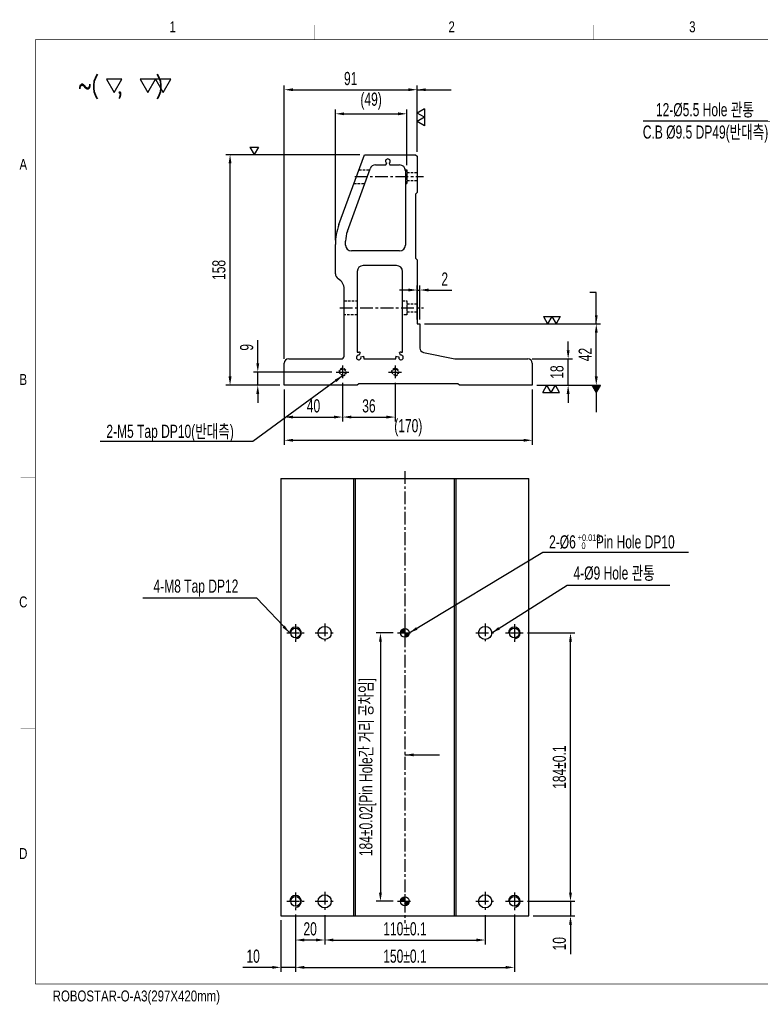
# Model space of a CAD drawing. Extents: x 8372 to 9333, y -2410 to -1735.
# Tile 1 of 2: x 8372 to 8880, y -2410 to -1735. Entities that reach past the tile are written whole.
import ezdxf
from ezdxf.enums import TextEntityAlignment as Align

# ---------------------------------------------------------------- set-up
doc = ezdxf.new("R2010")
doc.units = 0
doc.header["$LTSCALE"] = 7
doc.header["$MEASUREMENT"] = 0
doc.linetypes.add('CENTER', pattern=[2, 1.25, -0.25, 0.25, -0.25])
doc.linetypes.add('HIDDEN', pattern=[0.375, 0.25, -0.125])
doc.layers.get('0').update_dxf_attribs({"linetype": 'CONTINUOUS'})
doc.layers.get('DEFPOINTS').update_dxf_attribs({"linetype": 'CONTINUOUS'})
for name, color, linetype in [('3', 4, 'CONTINUOUS'), ('CENTERLINE', 3, 'CENTER'), ('DIM', 4, 'CONTINUOUS'), ('DIMENSION', 4, 'CONTINUOUS'), ('HATCHLINE', 1, 'CONTINUOUS'), ('HIDDENLINE', 5, 'HIDDEN')]:
    doc.layers.add(name, color=color, linetype=linetype)
doc.styles.add('GHS', font='romans.shx', dxfattribs={"bigfont": 'ghs.shx'})
doc.styles.get("Standard").update_dxf_attribs({"font": 'Gulim.ttf', "width": 0.7})
doc.dimstyles.new('A3', dxfattribs={"dimscale": 2, "dimtxt": 3, "dimasz": 2, "dimexe": 1, "dimexo": 1, "dimgap": 1, "dimtad": 1, "dimdec": 4, "dimdsep": 46, "dimtxsty": 'Standard', "dimcen": 2.5, "dimclrd": 4, "dimclre": 4, "dimclrt": 9, "dimazin": 2, "dimtfac": 1, "dimtdec": 4, "dimtmove": 0, "dimatfit": 3, "dimfxl": 0, "dimtolj": 1, "dimarcsym": 0})

# ---------------------------------------------------------------- blocks, each defined once
blk = doc.blocks.new('A3-DJ')
at = {"const_width": 0.2}
for points in [[(30, 269), (410, 269)], [(30, 269), (30, 10)], [(30, 10), (410, 10)]]:
    blk.add_lwpolyline(points, dxfattribs=at)
at = {"layer": '3', "const_width": 0.05}
for points in [[(106.5, 273), (106.5, 269)], [(183, 273), (183, 269)], [(26, 200), (30, 200)], [(26, 149), (30, 149)], [(26, 80), (30, 80)]]:
    blk.add_lwpolyline(points, dxfattribs=at)
at = {"layer": '3', "width": 0.8}
for s, p in [('1', (67.68, 272.54)), ('2', (144.18, 272.54)), ('3', (210.18, 272.54)), ('A', (26.72, 234.81)), ('B', (26.72, 175.81)), ('C', (26.72, 114.81)), ('D', (26.72, 45.81)), ('ROBOSTAR-O-A3(297X420mm)', (57.72, 6.36))]:
    blk.add_text(s, height=3, dxfattribs=at).set_placement(p, align=Align.MIDDLE)
blk = doc.blocks.new('*D11')
at = {"layer": 'DEFPOINTS', "color": 0}
for p in [(8553.72, -1985.71), (8723.72, -1985.71), (8723.72, -2023.5)]:
    blk.add_point(p, dxfattribs=at)
at = {"layer": 'DIMENSION', "color": 4, "lineweight": -2}
for p, q in [((8553.72, -1988.71), (8553.72, -2026.5)), ((8723.72, -1988.71), (8723.72, -2026.5)), ((8559.72, -2023.5), (8717.72, -2023.5))]:
    blk.add_line(p, q, dxfattribs=at)
at = {"layer": 'DIMENSION', "color": 4}
for points in [[(8559.72, -2022.5), (8559.72, -2024.5), (8553.72, -2023.5)], [(8717.72, -2022.5), (8717.72, -2024.5), (8723.72, -2023.5)]]:
    blk.add_solid(points, dxfattribs=at)
at = {"layer": 'DIMENSION', "color": 9, "insert": (8638.72, -2014.83), "char_height": 9, "attachment_point": 5}
blk.add_mtext('\\A1;(170)', dxfattribs=at)
blk = doc.blocks.new('*D9')
at = {"layer": 'DEFPOINTS', "color": 0}
for p in [(8593.72, -1981.21), (8629.72, -1981.21), (8629.72, -2007.58)]:
    blk.add_point(p, dxfattribs=at)
at = {"layer": 'DIMENSION', "color": 4, "lineweight": -2}
for p, q in [((8593.72, -1984.21), (8593.72, -2010.58)), ((8629.72, -1984.21), (8629.72, -2010.58)), ((8599.72, -2007.58), (8623.72, -2007.58))]:
    blk.add_line(p, q, dxfattribs=at)
at = {"layer": 'DIMENSION', "color": 4}
for points in [[(8599.72, -2006.58), (8599.72, -2008.58), (8593.72, -2007.58)], [(8623.72, -2006.58), (8623.72, -2008.58), (8629.72, -2007.58)]]:
    blk.add_solid(points, dxfattribs=at)
at = {"layer": 'DIMENSION', "color": 9, "insert": (8611.72, -1999.96), "char_height": 9, "attachment_point": 5}
blk.add_mtext('\\A1;36', dxfattribs=at)
blk = doc.blocks.new('*D8')
at = {"layer": 'DEFPOINTS', "color": 0}
for p in [(8593.72, -1981.21), (8553.72, -1985.71), (8593.72, -2007.58)]:
    blk.add_point(p, dxfattribs=at)
at = {"layer": 'DIMENSION', "color": 4, "lineweight": -2}
for p, q in [((8593.72, -1984.21), (8593.72, -2010.58)), ((8553.72, -1988.71), (8553.72, -2010.58)), ((8559.72, -2007.58), (8587.72, -2007.58))]:
    blk.add_line(p, q, dxfattribs=at)
at = {"layer": 'DIMENSION', "color": 4}
for points in [[(8559.72, -2006.58), (8559.72, -2008.58), (8553.72, -2007.58)], [(8587.72, -2006.58), (8587.72, -2008.58), (8593.72, -2007.58)]]:
    blk.add_solid(points, dxfattribs=at)
at = {"layer": 'DIMENSION', "color": 9, "insert": (8573.72, -1999.96), "char_height": 9, "attachment_point": 5}
blk.add_mtext('\\A1;40', dxfattribs=at)
blk = doc.blocks.new('*D10')
at = {"layer": 'DEFPOINTS', "color": 0}
for p in [(8535.53, -1976.71), (8589.22, -1976.71), (8553.72, -1985.71)]:
    blk.add_point(p, dxfattribs=at)
at = {"layer": 'DIMENSION', "color": 4, "lineweight": -2}
for p, q in [((8535.53, -1970.71), (8535.53, -1954.81)), ((8586.22, -1976.71), (8532.53, -1976.71)), ((8535.53, -1985.71), (8535.53, -1976.71)), ((8550.72, -1985.71), (8532.53, -1985.71)), ((8535.53, -1991.71), (8535.53, -1997.71))]:
    blk.add_line(p, q, dxfattribs=at)
at = {"layer": 'DIMENSION', "color": 4}
for points in [[(8534.53, -1970.71), (8536.53, -1970.71), (8535.53, -1976.71)], [(8534.53, -1991.71), (8536.53, -1991.71), (8535.53, -1985.71)]]:
    blk.add_solid(points, dxfattribs=at)
at = {"layer": 'DIMENSION', "color": 9, "insert": (8527.92, -1959.76), "char_height": 9, "attachment_point": 5, "rotation": 90}
blk.add_mtext('\\A1;9', dxfattribs=at)
blk = doc.blocks.new('*D14')
at = {"layer": 'DEFPOINTS', "color": 0}
for p in [(8646.72, -1943.71), (8767.58, -1943.71), (8723.72, -1985.71)]:
    blk.add_point(p, dxfattribs=at)
at = {"layer": 'DIMENSION', "color": 4, "lineweight": -2}
for p, q in [((8649.72, -1943.71), (8770.58, -1943.71)), ((8767.58, -1979.71), (8767.58, -1949.71)), ((8726.72, -1985.71), (8770.58, -1985.71))]:
    blk.add_line(p, q, dxfattribs=at)
at = {"layer": 'DIMENSION', "color": 4}
for points in [[(8766.58, -1949.71), (8768.58, -1949.71), (8767.58, -1943.71)], [(8766.58, -1979.71), (8768.58, -1979.71), (8767.58, -1985.71)]]:
    blk.add_solid(points, dxfattribs=at)
at = {"layer": 'DIMENSION', "color": 9, "insert": (8759.96, -1964.71), "char_height": 9, "attachment_point": 5, "rotation": 90}
blk.add_mtext('\\A1;42', dxfattribs=at)
blk = doc.blocks.new('SF21', base_point=(-8814, -6360.99))
at = {"layer": 'DIMENSION'}
for p, q in [((-8814, -6359.99), (-8813.42, -6360.99)), ((-8814, -6359.99), (-8812.84, -6359.99)), ((-8812.84, -6359.99), (-8813.42, -6360.99)), ((-8812.84, -6359.99), (-8812.26, -6360.99)), ((-8812.84, -6359.99), (-8811.69, -6359.99)), ((-8811.69, -6359.99), (-8812.26, -6360.99))]:
    blk.add_line(p, q, dxfattribs=at)
blk = doc.blocks.new('*D13')
at = {"layer": 'DEFPOINTS', "color": 0}
for p in [(8646.72, -1920.47), (8644.72, -1943.71), (8646.72, -1943.71)]:
    blk.add_point(p, dxfattribs=at)
at = {"layer": 'DIMENSION', "color": 4, "lineweight": -2}
for p, q in [((8638.72, -1920.47), (8632.72, -1920.47)), ((8644.72, -1940.71), (8644.72, -1917.47)), ((8644.72, -1920.47), (8646.72, -1920.47)), ((8646.72, -1940.71), (8646.72, -1917.47)), ((8652.72, -1920.47), (8668.64, -1920.47))]:
    blk.add_line(p, q, dxfattribs=at)
at = {"layer": 'DIMENSION', "color": 4}
for points in [[(8638.72, -1919.47), (8638.72, -1921.47), (8644.72, -1920.47)], [(8652.72, -1919.47), (8652.72, -1921.47), (8646.72, -1920.47)]]:
    blk.add_solid(points, dxfattribs=at)
at = {"layer": 'DIMENSION', "color": 9, "insert": (8663.68, -1912.95), "char_height": 9, "attachment_point": 5}
blk.add_mtext('\\A1;2', dxfattribs=at)
blk = doc.blocks.new('*D12')
at = {"layer": 'DEFPOINTS', "color": 0}
for p in [(8720.72, -1967.71), (8748.3, -1967.71), (8723.72, -1985.71)]:
    blk.add_point(p, dxfattribs=at)
at = {"layer": 'DIMENSION', "color": 4, "lineweight": -2}
for p, q in [((8748.3, -1961.71), (8748.3, -1955.71)), ((8723.72, -1967.71), (8751.3, -1967.71)), ((8748.3, -1985.71), (8748.3, -1967.71)), ((8726.72, -1985.71), (8751.3, -1985.71)), ((8748.3, -1991.71), (8748.3, -1997.71))]:
    blk.add_line(p, q, dxfattribs=at)
at = {"layer": 'DIMENSION', "color": 4}
for points in [[(8747.3, -1961.71), (8749.3, -1961.71), (8748.3, -1967.71)], [(8747.3, -1991.71), (8749.3, -1991.71), (8748.3, -1985.71)]]:
    blk.add_solid(points, dxfattribs=at)
at = {"layer": 'DIMENSION', "color": 9, "insert": (8740.67, -1976.71), "char_height": 9, "attachment_point": 5, "rotation": 90}
blk.add_mtext('\\A1;18', dxfattribs=at)
blk = doc.blocks.new('*D15')
at = {"layer": 'DEFPOINTS', "color": 0}
for p in [(8644.72, -1783.14), (8644.72, -1828.71), (8553.72, -1970.71)]:
    blk.add_point(p, dxfattribs=at)
at = {"layer": 'DIMENSION', "color": 4, "lineweight": -2}
for p, q in [((8553.72, -1967.71), (8553.72, -1780.14)), ((8644.72, -1825.71), (8644.72, -1780.14)), ((8559.72, -1783.14), (8638.72, -1783.14))]:
    blk.add_line(p, q, dxfattribs=at)
at = {"layer": 'DIMENSION', "color": 4}
for points in [[(8559.72, -1782.14), (8559.72, -1784.14), (8553.72, -1783.14)], [(8638.72, -1782.14), (8638.72, -1784.14), (8644.72, -1783.14)]]:
    blk.add_solid(points, dxfattribs=at)
at = {"layer": 'DIMENSION', "color": 9, "insert": (8599.22, -1775.51), "char_height": 9, "attachment_point": 5}
blk.add_mtext('\\A1;91', dxfattribs=at)
blk = doc.blocks.new('*D7')
at = {"layer": 'DEFPOINTS', "color": 0}
for p in [(8637.72, -1799.65), (8637.72, -1837.96), (8588.72, -1889.26)]:
    blk.add_point(p, dxfattribs=at)
at = {"layer": 'DIMENSION', "color": 4, "lineweight": -2}
for p, q in [((8588.72, -1886.26), (8588.72, -1796.65)), ((8594.72, -1799.65), (8631.72, -1799.65)), ((8637.72, -1834.96), (8637.72, -1796.65))]:
    blk.add_line(p, q, dxfattribs=at)
at = {"layer": 'DIMENSION', "color": 4}
for points in [[(8594.72, -1798.65), (8594.72, -1800.65), (8588.72, -1799.65)], [(8631.72, -1798.65), (8631.72, -1800.65), (8637.72, -1799.65)]]:
    blk.add_solid(points, dxfattribs=at)
at = {"layer": 'DIMENSION', "color": 9, "insert": (8613.22, -1790.98), "char_height": 9, "attachment_point": 5}
blk.add_mtext('\\A1;(49)', dxfattribs=at)
blk = doc.blocks.new('*D32')
at = {"layer": 'DEFPOINTS', "color": 0}
for p in [(8717.42, -2339.59), (8749.91, -2339.59), (8721.42, -2349.59)]:
    blk.add_point(p, dxfattribs=at)
at = {"layer": 'DIMENSION', "color": 4, "lineweight": -2}
for p, q in [((8749.91, -2333.59), (8749.91, -2327.59)), ((8720.42, -2339.59), (8752.91, -2339.59)), ((8749.91, -2339.59), (8749.91, -2349.59)), ((8724.42, -2349.59), (8752.91, -2349.59)), ((8749.91, -2355.59), (8749.91, -2375.73))]:
    blk.add_line(p, q, dxfattribs=at)
at = {"layer": 'DIMENSION', "color": 4}
for points in [[(8748.91, -2333.59), (8750.91, -2333.59), (8749.91, -2339.59)], [(8748.91, -2355.59), (8750.91, -2355.59), (8749.91, -2349.59)]]:
    blk.add_solid(points, dxfattribs=at)
at = {"layer": 'DIMENSION', "color": 9, "insert": (8742.28, -2368.66), "char_height": 9, "attachment_point": 5, "rotation": 90}
blk.add_mtext('\\A1;10', dxfattribs=at)
blk = doc.blocks.new('*D31')
at = {"layer": 'DEFPOINTS', "color": 0}
for p in [(8717.42, -2155.59), (8749.91, -2155.59), (8717.42, -2339.59)]:
    blk.add_point(p, dxfattribs=at)
at = {"layer": 'DIMENSION', "color": 4, "lineweight": -2}
for p, q in [((8720.42, -2155.59), (8752.91, -2155.59)), ((8749.91, -2333.59), (8749.91, -2161.59)), ((8720.42, -2339.59), (8752.91, -2339.59))]:
    blk.add_line(p, q, dxfattribs=at)
at = {"layer": 'DIMENSION', "color": 4}
for points in [[(8748.91, -2161.59), (8750.91, -2161.59), (8749.91, -2155.59)], [(8748.91, -2333.59), (8750.91, -2333.59), (8749.91, -2339.59)]]:
    blk.add_solid(points, dxfattribs=at)
at = {"layer": 'DIMENSION', "color": 9, "insert": (8742.28, -2247.59), "char_height": 9, "attachment_point": 5, "rotation": 90}
blk.add_mtext('\\A1;184±0.1', dxfattribs=at)
blk = doc.blocks.new('*D30')
at = {"layer": 'DEFPOINTS', "color": 0}
for p in [(8631.42, -2155.59), (8619.62, -2339.59), (8631.42, -2339.59)]:
    blk.add_point(p, dxfattribs=at)
at = {"layer": 'DIMENSION', "color": 4, "lineweight": -2}
for p, q in [((8628.42, -2155.59), (8616.62, -2155.59)), ((8619.62, -2161.59), (8619.62, -2333.59)), ((8628.42, -2339.59), (8616.62, -2339.59))]:
    blk.add_line(p, q, dxfattribs=at)
at = {"layer": 'DIMENSION', "color": 4}
for points in [[(8618.62, -2161.59), (8620.62, -2161.59), (8619.62, -2155.59)], [(8618.62, -2333.59), (8620.62, -2333.59), (8619.62, -2339.59)]]:
    blk.add_solid(points, dxfattribs=at)
at = {"layer": 'DIMENSION', "color": 9, "insert": (8610.98, -2247.59), "char_height": 9, "attachment_point": 5, "rotation": 90}
blk.add_mtext('\\A1;184±0.02[Pin Hole간 거리 공차임]', dxfattribs=at)
blk = doc.blocks.new('*D29')
at = {"layer": 'DEFPOINTS', "color": 0}
for p in [(8581.42, -2346.09), (8691.42, -2346.09), (8691.42, -2366.13)]:
    blk.add_point(p, dxfattribs=at)
at = {"layer": 'DIMENSION', "color": 4, "lineweight": -2}
for p, q in [((8581.42, -2349.09), (8581.42, -2369.13)), ((8691.42, -2349.09), (8691.42, -2369.13)), ((8587.42, -2366.13), (8685.42, -2366.13))]:
    blk.add_line(p, q, dxfattribs=at)
at = {"layer": 'DIMENSION', "color": 4}
for points in [[(8587.42, -2365.13), (8587.42, -2367.13), (8581.42, -2366.13)], [(8685.42, -2365.13), (8685.42, -2367.13), (8691.42, -2366.13)]]:
    blk.add_solid(points, dxfattribs=at)
at = {"layer": 'DIMENSION', "color": 9, "insert": (8636.42, -2358.5), "char_height": 9, "attachment_point": 5}
blk.add_mtext('\\A1;110±0.1', dxfattribs=at)
blk = doc.blocks.new('*D28')
at = {"layer": 'DEFPOINTS', "color": 0}
for p in [(8561.42, -2345.59), (8711.42, -2345.59), (8711.42, -2384.88)]:
    blk.add_point(p, dxfattribs=at)
at = {"layer": 'DIMENSION', "color": 4, "lineweight": -2}
for p, q in [((8561.42, -2348.59), (8561.42, -2387.88)), ((8711.42, -2348.59), (8711.42, -2387.88)), ((8567.42, -2384.88), (8705.42, -2384.88))]:
    blk.add_line(p, q, dxfattribs=at)
at = {"layer": 'DIMENSION', "color": 4}
for points in [[(8567.42, -2383.88), (8567.42, -2385.88), (8561.42, -2384.88)], [(8705.42, -2383.88), (8705.42, -2385.88), (8711.42, -2384.88)]]:
    blk.add_solid(points, dxfattribs=at)
at = {"layer": 'DIMENSION', "color": 9, "insert": (8636.42, -2377.26), "char_height": 9, "attachment_point": 5}
blk.add_mtext('\\A1;150±0.1', dxfattribs=at)
blk = doc.blocks.new('*D27')
at = {"layer": 'DEFPOINTS', "color": 0}
for p in [(8561.42, -2345.59), (8551.42, -2349.59), (8561.42, -2384.88)]:
    blk.add_point(p, dxfattribs=at)
at = {"layer": 'DIMENSION', "color": 4, "lineweight": -2}
for p, q in [((8561.42, -2348.59), (8561.42, -2387.88)), ((8551.42, -2352.59), (8551.42, -2387.88)), ((8545.42, -2384.88), (8525.28, -2384.88)), ((8561.42, -2384.88), (8551.42, -2384.88)), ((8567.42, -2384.88), (8573.42, -2384.88))]:
    blk.add_line(p, q, dxfattribs=at)
at = {"layer": 'DIMENSION', "color": 4}
for points in [[(8545.42, -2383.88), (8545.42, -2385.88), (8551.42, -2384.88)], [(8567.42, -2383.88), (8567.42, -2385.88), (8561.42, -2384.88)]]:
    blk.add_solid(points, dxfattribs=at)
at = {"layer": 'DIMENSION', "color": 9, "insert": (8532.35, -2377.26), "char_height": 9, "attachment_point": 5}
blk.add_mtext('\\A1;10', dxfattribs=at)
blk = doc.blocks.new('*D26')
at = {"layer": 'DEFPOINTS', "color": 0}
for p in [(8561.42, -2345.59), (8581.42, -2346.09), (8561.42, -2366.13)]:
    blk.add_point(p, dxfattribs=at)
at = {"layer": 'DIMENSION', "color": 4, "lineweight": -2}
for p, q in [((8561.42, -2348.59), (8561.42, -2369.13)), ((8581.42, -2349.09), (8581.42, -2369.13)), ((8575.42, -2366.13), (8567.42, -2366.13))]:
    blk.add_line(p, q, dxfattribs=at)
at = {"layer": 'DIMENSION', "color": 4}
for points in [[(8567.42, -2365.13), (8567.42, -2367.13), (8561.42, -2366.13)], [(8575.42, -2365.13), (8575.42, -2367.13), (8581.42, -2366.13)]]:
    blk.add_solid(points, dxfattribs=at)
at = {"layer": 'DIMENSION', "color": 9, "insert": (8571.42, -2358.52), "char_height": 9, "attachment_point": 5}
blk.add_mtext('\\A1;20', dxfattribs=at)
blk = doc.blocks.new('*D33')
at = {"layer": 'DEFPOINTS', "color": 0}
for p in [(8516.53, -1827.71), (8608.58, -1827.71), (8553.72, -1985.71)]:
    blk.add_point(p, dxfattribs=at)
at = {"layer": 'DIMENSION', "color": 4, "lineweight": -2}
for p, q in [((8605.58, -1827.71), (8513.53, -1827.71)), ((8516.53, -1979.71), (8516.53, -1833.71)), ((8550.72, -1985.71), (8513.53, -1985.71))]:
    blk.add_line(p, q, dxfattribs=at)
at = {"layer": 'DIMENSION', "color": 4}
for points in [[(8515.53, -1833.71), (8517.53, -1833.71), (8516.53, -1827.71)], [(8515.53, -1979.71), (8517.53, -1979.71), (8516.53, -1985.71)]]:
    blk.add_solid(points, dxfattribs=at)
at = {"layer": 'DIMENSION', "color": 9, "insert": (8508.91, -1906.71), "char_height": 9, "attachment_point": 5, "rotation": 90}
blk.add_mtext('\\A1;158', dxfattribs=at)

msp = doc.modelspace()

# ---------------------------------------------------------------- hatches: boundary and pattern name
at = {"layer": 'HATCHLINE'}
h = msp.add_hatch(dxfattribs=at)
h.set_pattern_fill('ANSI31', color=256, scale=0.1, style=0)
h.set_pattern_definition([(45, (17574.19015, 4788.50282), (-0.224506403, 0.224506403), [])])
h.paths.add_polyline_path([(8639.42, -2155.59), (8636.42, -2155.59), (8636.42, -2158.59, 0.414214)])
h.paths.add_polyline_path([(8636.42, -2152.59, 0.414214), (8633.42, -2155.59), (8636.42, -2155.59)])
h = msp.add_hatch(dxfattribs=at)
h.set_pattern_fill('ANSI31', color=256, scale=0.1, style=0)
h.set_pattern_definition([(45, (17574.19015, 4604.50282), (-0.224506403, 0.224506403), [])])
h.paths.add_polyline_path([(8639.42, -2339.59), (8636.42, -2339.59), (8636.42, -2342.59, 0.414214)])
h.paths.add_polyline_path([(8636.42, -2336.59, 0.414214), (8633.42, -2339.59), (8636.42, -2339.59)])

# ---------------------------------------------------------------- linework, layer by layer
for p, q in [((8591.14, -1875.57), (8608.58, -1827.71)), ((8608.58, -1827.71), (8643.72, -1827.71)), ((8643.72, -1827.71), (8644.72, -1828.71)), ((8644.72, -1828.71), (8644.72, -1853.71)), ((8616.28, -1834.71), (8623.28, -1834.71)), ((8623.28, -1834.71), (8623.92, -1833.59)), ((8625.52, -1833.59), (8626.17, -1834.71)), ((8626.17, -1834.71), (8632.72, -1834.71)), ((8596.93, -1880.13), (8612.52, -1837.34)), ((8636.72, -1838.71), (8636.72, -1889.71)), ((8644.72, -1853.71), (8643.72, -1854.71)), ((8643.72, -1854.71), (8643.72, -1898.71)), ((8588.72, -1909.31), (8588.72, -1889.26)), ((8595.72, -1889.71), (8595.72, -1886.97)), ((8632.72, -1893.71), (8599.72, -1893.71)), ((8630.72, -1903.71), (8607.72, -1903.71)), ((8643.72, -1898.71), (8644.72, -1899.71)), ((8644.72, -1899.71), (8644.72, -1943.71)), ((8603.72, -1907.71), (8603.72, -1963.11)), ((8634.72, -1963.11), (8634.72, -1907.71)), ((8594.72, -1965.71), (8594.72, -1919.71)), ((8644.72, -1943.71), (8646.72, -1943.71)), ((8646.72, -1943.71), (8646.72, -1960.27)), ((8603.72, -1963.11), (8604.72, -1963.11)), ((8605.66, -1963.23), (8605.14, -1965.16)), ((8633.31, -1965.16), (8632.79, -1963.23)), ((8633.72, -1963.11), (8634.72, -1963.11)), ((8649.11, -1963.2), (8670.72, -1967.71)), ((8553.72, -1985.71), (8553.72, -1970.71)), ((8556.72, -1967.71), (8592.72, -1967.71)), ((8606.27, -1966.29), (8608.2, -1965.77)), ((8608.32, -1966.71), (8608.32, -1967.71)), ((8608.32, -1967.71), (8630.12, -1967.71)), ((8630.12, -1967.71), (8630.12, -1966.71)), ((8630.25, -1965.77), (8632.18, -1966.29)), ((8670.72, -1967.71), (8720.72, -1967.71)), ((8723.72, -1970.71), (8723.72, -1985.71)), ((8604.72, -1984.71), (8603.72, -1985.71)), ((8672.72, -1984.71), (8604.72, -1984.71)), ((8673.72, -1985.71), (8672.72, -1984.71)), ((8603.72, -1985.71), (8553.72, -1985.71)), ((8723.72, -1985.71), (8673.72, -1985.71)), ((8551.42, -2049.59), (8721.42, -2049.59)), ((8551.42, -2049.59), (8551.42, -2349.59)), ((8601.42, -2349.59), (8601.42, -2049.59)), ((8602.42, -2349.59), (8602.42, -2049.59)), ((8670.42, -2349.59), (8670.42, -2049.59)), ((8671.42, -2349.59), (8671.42, -2049.59)), ((8721.42, -2349.59), (8721.42, -2049.59)), ((8551.42, -2349.59), (8721.42, -2349.59))]:
    msp.add_line(p, q)
for centre, radius in [((8561.42, -2155.59), 3.32), ((8581.42, -2155.59), 4.5), ((8636.42, -2155.59), 3), ((8691.42, -2155.59), 4.5), ((8711.42, -2155.59), 3.32), ((8581.42, -2339.59), 4.5), ((8691.42, -2339.59), 4.5), ((8561.42, -2339.59), 3.32), ((8636.42, -2339.59), 3), ((8711.42, -2339.59), 3.32)]:
    msp.add_circle(centre, radius)
for centre, radius, start, end in [((8616.28, -1838.71), 4, 90, 159.98643), ((8624.72, -1832.21), 1.6, 300, 240), ((8632.72, -1838.71), 4, 0, 90), ((8628.72, -1889.26), 40, 159.98643, 180), ((8615.72, -1886.97), 20, 159.98643, 180), ((8599.72, -1889.71), 4, 180, 270), ((8632.72, -1889.71), 4, 270, 0), ((8607.72, -1907.71), 4, 90, 180), ((8630.72, -1907.71), 4, 0, 90), ((8592.72, -1909.31), 4, 180, 240), ((8586.72, -1919.71), 8, 0, 60), ((8604.72, -1966.71), 3.6, 75, 90), ((8633.72, -1966.71), 3.6, 90, 105), ((8649.72, -1960.27), 3, 180, 258.23171), ((8556.72, -1970.71), 3, 90, 180), ((8592.72, -1965.71), 2, 270, 0), ((8604.72, -1966.71), 1.6, 75, 15), ((8604.72, -1966.71), 3.6, 360, 15), ((8633.72, -1966.71), 3.6, 165, 180), ((8633.72, -1966.71), 1.6, 165, 105), ((8720.72, -1970.71), 3, 0, 90)]:
    msp.add_arc(centre, radius, start, end)
at = {"layer": '3'}
for centre in [(8561.42, -2155.59), (8711.42, -2155.59), (8561.42, -2339.59), (8711.42, -2339.59)]:
    msp.add_arc(centre, 4, 270, 180, dxfattribs=at)
at = {"layer": 'CENTERLINE'}
for p, q in [((8601.98, -1842.71), (8649.06, -1842.71)), ((8591.77, -1932.71), (8649.06, -1932.71)), ((8589.22, -1976.71), (8598.22, -1976.71)), ((8593.72, -1972.21), (8593.72, -1981.21)), ((8625.22, -1976.71), (8634.22, -1976.71)), ((8629.72, -1972.21), (8629.72, -1981.21)), ((8636.42, -2044.59), (8636.42, -2354.59)), ((8561.42, -2149.59), (8561.42, -2161.59)), ((8581.42, -2149.09), (8581.42, -2162.09)), ((8636.42, -2150.59), (8636.42, -2160.59)), ((8691.42, -2149.09), (8691.42, -2162.09)), ((8711.42, -2149.59), (8711.42, -2161.59)), ((8555.42, -2155.59), (8567.42, -2155.59)), ((8574.92, -2155.59), (8587.92, -2155.59)), ((8631.42, -2155.59), (8641.42, -2155.59)), ((8684.92, -2155.59), (8697.92, -2155.59)), ((8705.42, -2155.59), (8717.42, -2155.59)), ((8561.42, -2333.59), (8561.42, -2345.59)), ((8581.42, -2333.09), (8581.42, -2346.09)), ((8636.42, -2334.59), (8636.42, -2344.59)), ((8691.42, -2333.09), (8691.42, -2346.09)), ((8711.42, -2333.59), (8711.42, -2345.59)), ((8555.42, -2339.59), (8567.42, -2339.59)), ((8574.92, -2339.59), (8587.92, -2339.59)), ((8631.42, -2339.59), (8641.42, -2339.59)), ((8684.92, -2339.59), (8697.92, -2339.59)), ((8705.42, -2339.59), (8717.42, -2339.59))]:
    msp.add_line(p, q, dxfattribs=at)
at = {"layer": 'DIMENSION'}
for p, q in [((8530.16, -1822.6), (8533.05, -1827.6)), ((8530.16, -1822.6), (8535.93, -1822.6)), ((8535.93, -1822.6), (8533.05, -1827.6))]:
    msp.add_line(p, q, dxfattribs=at)
for points in [[(8442.41, -1775.96), (8431.91, -1775.96), (8437.16, -1785.05)], [(8465.32, -1775.96), (8454.82, -1775.96), (8460.07, -1785.05)], [(8475.82, -1775.96), (8465.32, -1775.96), (8470.57, -1785.05)]]:
    msp.add_lwpolyline(points, close=True, dxfattribs=at)
at = {"layer": 'HIDDENLINE'}
for p, q in [((8604.84, -1837.96), (8612.29, -1837.96)), ((8636.65, -1837.96), (8637.72, -1837.96)), ((8637.72, -1837.96), (8637.72, -1847.46)), ((8637.72, -1839.96), (8644.72, -1839.96)), ((8601.38, -1847.46), (8608.83, -1847.46)), ((8636.72, -1847.46), (8637.72, -1847.46)), ((8637.72, -1845.46), (8644.72, -1845.46)), ((8594.72, -1927.96), (8603.72, -1927.96)), ((8634.72, -1927.96), (8637.72, -1927.96)), ((8637.72, -1927.96), (8637.72, -1937.46)), ((8637.72, -1929.96), (8644.72, -1929.96)), ((8603.72, -1937.46), (8594.72, -1937.46)), ((8637.72, -1937.46), (8634.72, -1937.46)), ((8637.72, -1935.46), (8644.72, -1935.46))]:
    msp.add_line(p, q, dxfattribs=at)
for centre in [(8593.72, -1976.71), (8629.72, -1976.71)]:
    msp.add_circle(centre, 2.07, dxfattribs=at)
for centre in [(8593.72, -1976.71), (8629.72, -1976.71)]:
    msp.add_arc(centre, 2.5, 270, 180, dxfattribs=at)

# ---------------------------------------------------------------- block references
at = {"xscale": 2.5, "yscale": 2.5, "zscale": 2.5}
msp.add_blockref('A3-DJ', (8307.99, -2421.33), dxfattribs=at)
at = {"layer": 'DIM', "yscale": 5}
for p, xscale, rotation in [((8644.72, -1796.25), 5, 270), ((8730.88, -1985.71), -5, 180)]:
    msp.add_blockref('SF21', p, dxfattribs=dict(at, xscale=xscale, rotation=rotation))
at = {"layer": 'DIM', "xscale": 5, "yscale": 5}
msp.add_blockref('SF21', (8731.33, -1943.71), dxfattribs=at)

# ---------------------------------------------------------------- texts
at = {"color": 9, "width": 0.7}
for s, height, p in [('12-%%c5.5 Hole 관통', 9, (8808.47, -1801.32)), ('C.B %%c9.5 DP49(반대측)', 9, (8799.48, -1816.66)), ('2-M5 Tap DP10(반대측)', 9, (8431.73, -2021.83)), ('2-%%c6      Pin Hole DP10', 9, (8735.23, -2097.65)), ('+0.018', 4.5, (8754.87, -2092.53)), ('0', 4.5, (8757.45, -2098.05)), ('4-%%c9 Hole 관통', 9, (8751.98, -2118.99)), ('4-M8 Tap DP12', 9, (8464.05, -2127.96))]:
    msp.add_text(s, height=height, dxfattribs=at).set_placement(p)
at = {"layer": 'DIMENSION', "style": 'GHS', "width": 0.8}
msp.add_text('~(  ,   )', height=11.088, dxfattribs=at).set_placement((8412.44, -1785.74))

# ---------------------------------------------------------------- dimensions: what is measured, and where the dimension line sits
at = {"layer": 'DIMENSION'}
for base, p1, p2, override, picture, middle in [((8644.72, -1783.14), (8553.72, -1970.71), (8644.72, -1828.71), {"dimscale": 3, "dimdec": 1}, '*D15', (8599.22, -1775.51)), ((8646.72, -1920.47), (8644.72, -1943.71), (8646.72, -1943.71), {"dimscale": 3, "dimdec": 1}, '*D13', (8663.68, -1912.95)), ((8593.72, -2007.58), (8553.72, -1985.71), (8593.72, -1981.21), {"dimscale": 3, "dimdec": 1}, '*D8', (8573.72, -1999.96)), ((8629.72, -2007.58), (8593.72, -1981.21), (8629.72, -1981.21), {"dimscale": 3, "dimdec": 1}, '*D9', (8611.72, -1999.96)), ((8711.42, -2384.88), (8561.42, -2345.59), (8711.42, -2345.59), {"dimscale": 3, "dimdec": 1, "dimtol": 1, "dimtp": 0.1, "dimtm": 0.1}, '*D28', (8636.42, -2377.26)), ((8561.42, -2366.13), (8581.42, -2346.09), (8561.42, -2345.59), {"dimscale": 3, "dimdec": 1}, '*D26', (8571.42, -2358.52)), ((8691.42, -2366.13), (8581.42, -2346.09), (8691.42, -2346.09), {"dimscale": 3, "dimdec": 1, "dimtol": 1, "dimtp": 0.1, "dimtm": 0.1}, '*D29', (8636.42, -2358.5))]:
    dim = msp.add_linear_dim(base=base, p1=p1, p2=p2, dimstyle='A3', override=override, dxfattribs=at)
    dim.commit()
    dim.dimension.update_dxf_attribs({"geometry": picture, "text_midpoint": middle})
for base, p1, p2, picture, middle in [((8637.72, -1799.65), (8588.72, -1889.26), (8637.72, -1837.96), '*D7', (8613.22, -1790.98)), ((8723.72, -2023.5), (8553.72, -1985.71), (8723.72, -1985.71), '*D11', (8638.72, -2014.83))]:
    dim = msp.add_linear_dim(base=base, p1=p1, p2=p2, text='(<>)', dimstyle='A3', override={"dimscale": 3, "dimdec": 1}, dxfattribs=at)
    dim.commit()
    dim.dimension.update_dxf_attribs({"geometry": picture, "text_midpoint": middle})
for base, p1, p2, override, picture, middle in [((8516.53, -1827.71), (8553.72, -1985.71), (8608.58, -1827.71), {"dimscale": 3, "dimdec": 1}, '*D33', (8508.91, -1906.71)), ((8767.58, -1943.71), (8723.72, -1985.71), (8646.72, -1943.71), {"dimscale": 3, "dimdec": 1}, '*D14', (8759.96, -1964.71)), ((8535.53, -1976.71), (8553.72, -1985.71), (8589.22, -1976.71), {"dimscale": 3, "dimdec": 1}, '*D10', (8527.92, -1959.76)), ((8748.3, -1967.71), (8723.72, -1985.71), (8720.72, -1967.71), {"dimscale": 3, "dimdec": 1}, '*D12', (8740.67, -1976.71)), ((8749.91, -2155.59), (8717.42, -2339.59), (8717.42, -2155.59), {"dimscale": 3, "dimdec": 1, "dimtol": 1, "dimtp": 0.1, "dimtm": 0.1}, '*D31', (8742.28, -2247.59))]:
    dim = msp.add_linear_dim(base=base, p1=p1, p2=p2, angle=90, dimstyle='A3', override=override, dxfattribs=at)
    dim.commit()
    dim.dimension.update_dxf_attribs({"geometry": picture, "text_midpoint": middle})
dim = msp.add_linear_dim(base=(8619.62, -2339.59), p1=(8631.42, -2155.59), p2=(8631.42, -2339.59), angle=90, text='<>%%p0.02[Pin Hole간 거리 공차임]', dimstyle='A3', override={"dimscale": 3, "dimdec": 1}, dxfattribs=at)
dim.commit()
dim.dimension.update_dxf_attribs({"geometry": '*D30', "text_midpoint": (8610.98, -2247.59)})
dim = msp.add_linear_dim(base=(8749.91, -2339.59), p1=(8721.42, -2349.59), p2=(8717.42, -2339.59), angle=90, dimstyle='A3', override={"dimscale": 3, "dimdec": 1}, dxfattribs=at)
dim.commit()
dim.dimension.update_dxf_attribs({"geometry": '*D32', "text_midpoint": (8749.91, -2368.66), "dimtype": 160})
dim = msp.add_linear_dim(base=(8561.42, -2384.88), p1=(8551.42, -2349.59), p2=(8561.42, -2345.59), dimstyle='A3', override={"dimscale": 3, "dimdec": 1}, dxfattribs=at)
dim.commit()
dim.dimension.update_dxf_attribs({"geometry": '*D27', "text_midpoint": (8532.35, -2384.88), "dimtype": 160})

# ---------------------------------------------------------------- leaders
for points, override in [([(8644.72, -1783.14), (8668.12, -1783.14)], {"dimscale": 3, "dimdec": 1}), ([(8933.07, -1841.35), (8893.63, -1804.7), (8799.72, -1804.7)], {"dimscale": 3, "dimdec": 1, "dimtol": 1, "dimtp": 0.1, "dimtm": 0.1, "dimtfac": 0.7}), ([(8767.58, -1943.71), (8767.58, -1922.06), (8763.16, -1922.06)], {"dimscale": 3, "dimdec": 1}), ([(8593.72, -1979.21), (8532.23, -2024.29), (8427.47, -2024.29)], {"dimscale": 3, "dimdec": 1}), ([(8767.58, -1985.71), (8767.58, -2004.18)], {"dimscale": 3, "dimdec": 1, "dimldrblk": 'DATUMFILLED'}), ([(8639.42, -2155.59), (8730.88, -2100.2), (8830.75, -2100.2)], {"dimscale": 3, "dimdec": 1}), ([(8695.92, -2155.59), (8747.64, -2122.78), (8817.97, -2122.78)], {"dimscale": 3, "dimdec": 1}), ([(8557.42, -2155.59), (8534.78, -2131.75), (8456.75, -2131.75)], {"dimscale": 3, "dimdec": 1}), ([(8636.42, -2239.21), (8660.07, -2239.21)], {"dimscale": 3, "dimdec": 1})]:
    msp.add_leader(points, dimstyle='A3', override=override, dxfattribs=at)

doc.saveas('drawing.dxf')
